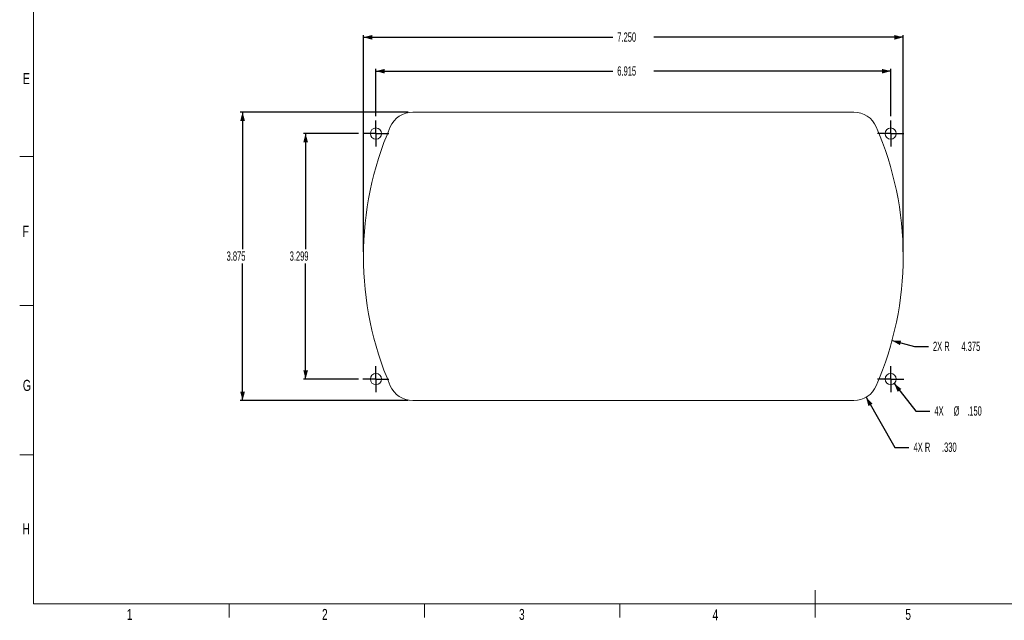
# Model space of a CAD drawing. Header units: inches. Extents: x 0.3 to 21.7, y 0.2 to 16.6.
# Tile 1 of 18: x 0.3 to 13.6, y 0.2 to 8.3. Entities that reach past the tile are written whole.
import ezdxf

# ---------------------------------------------------------------- set-up
doc = ezdxf.new("R2010")
doc.units = ezdxf.units.IN
doc.header["$MEASUREMENT"] = 0
doc.linetypes.add('CENTER', pattern=[0.4, 0.25, -0.05, 0.05, -0.05])
for name, color, linetype in [('CENTER', 11, 'CENTER'), ('DIM', 176, 'Continuous'), ('TEXT', 174, 'Continuous')]:
    doc.layers.add(name, color=color, linetype=linetype)
doc.layers.add('TITLE_BLK', color=7, linetype='Continuous', lineweight=15)
doc.styles.add('SLDTEXTSTYLE0', font='TXT', dxfattribs={"width": 0.605})
doc.styles.add('SLDTEXTSTYLE1', font='TXT', dxfattribs={"width": 0.7})
doc.dimstyles.new('SLDDIMSTYLE0', dxfattribs={"dimtxt": 0.125, "dimasz": 0.118, "dimexe": 0, "dimexo": 0.0625, "dimgap": 0.03125, "dimtad": 0, "dimtih": 1, "dimtoh": 1, "dimdec": 3, "dimrnd": 1e-09, "dimzin": 12, "dimdsep": 46, "dimtxsty": 'SLDTEXTSTYLE0', "dimsah": 1, "dimcen": 0.09, "dimadec": 0, "dimazin": 0, "dimtfac": 1, "dimtdec": 3, "dimtofl": 0, "dimtmove": 0, "dimatfit": 3, "dimfxl": 0, "dimtolj": 1, "dimtzin": 12, "dimarcsym": 0})
doc.dimstyles.new('SLDDIMSTYLE1', dxfattribs={"dimtxt": 0.125, "dimasz": 0.118, "dimexe": 0, "dimexo": 0.0625, "dimgap": 0.03125, "dimtad": 0, "dimtih": 1, "dimtoh": 1, "dimdec": 3, "dimrnd": 1e-09, "dimzin": 4, "dimdsep": 46, "dimtxsty": 'SLDTEXTSTYLE0', "dimsah": 1, "dimcen": 0.09, "dimadec": 0, "dimazin": 0, "dimtfac": 1, "dimtdec": 3, "dimtofl": 0, "dimtmove": 0, "dimatfit": 3, "dimfxl": 0, "dimtolj": 1, "dimtzin": 12, "dimarcsym": 0})
doc.dimstyles.new('SLDDIMSTYLE3', dxfattribs={"dimtxt": 0.125, "dimasz": 0.118, "dimexe": 0, "dimexo": 0.0625, "dimgap": 0.03125, "dimtad": 0, "dimtih": 1, "dimtoh": 1, "dimdec": 3, "dimrnd": 1e-09, "dimzin": 12, "dimdsep": 46, "dimtxsty": 'SLDTEXTSTYLE0', "dimsah": 1, "dimcen": 0.09, "dimadec": 0, "dimazin": 0, "dimtfac": 1, "dimtdec": 3, "dimtofl": 0, "dimtmove": 0, "dimatfit": 3, "dimfxl": 0, "dimtolj": 1, "dimtzin": 12, "dimarcsym": 0})
doc.dimstyles.new('SLDDIMSTYLE4', dxfattribs={"dimtxt": 0.125, "dimasz": 0.118, "dimexe": 0, "dimexo": 0.0625, "dimgap": 0.03125, "dimtad": 0, "dimtih": 1, "dimtoh": 1, "dimdec": 3, "dimrnd": 1e-09, "dimzin": 4, "dimdsep": 46, "dimtxsty": 'SLDTEXTSTYLE0', "dimsah": 1, "dimcen": 0.09, "dimadec": 0, "dimazin": 0, "dimtfac": 1, "dimtdec": 3, "dimtmove": 0, "dimatfit": 3, "dimfxl": 0, "dimtolj": 1, "dimtzin": 12, "dimarcsym": 0})
doc.dimstyles.new('SLDDIMSTYLE5', dxfattribs={"dimtxt": 0.125, "dimasz": 0.118, "dimexe": 0, "dimexo": 0.0625, "dimgap": 0.03125, "dimtad": 0, "dimtih": 1, "dimtoh": 1, "dimdec": 3, "dimrnd": 1e-09, "dimzin": 4, "dimdsep": 46, "dimtxsty": 'SLDTEXTSTYLE0', "dimsah": 1, "dimcen": 0.09, "dimadec": 0, "dimazin": 0, "dimtfac": 1, "dimtdec": 3, "dimtofl": 0, "dimtmove": 0, "dimatfit": 3, "dimfxl": 0, "dimtolj": 1, "dimtzin": 12, "dimarcsym": 0})

# ---------------------------------------------------------------- blocks, each defined once
blk = doc.blocks.new('*D7')
at = {"layer": 'DIM'}
for p, q in [((4.953, 5.151), (4.953, 8.064)), ((4.953, 8.034), (8.301, 8.034)), ((12.203, 8.034), (8.855, 8.034)), ((12.203, 5.151), (12.203, 8.064))]:
    blk.add_line(p, q, dxfattribs=at)
for points in [[(4.953, 8.034), (5.071, 8.002), (5.071, 8.065)], [(12.203, 8.034), (12.085, 8.065), (12.085, 8.002)]]:
    blk.add_solid(points, dxfattribs=at)
at = {"layer": 'DIM', "insert": (8.363, 8.099), "char_height": 0.125, "attachment_point": 1, "style": 'SLDTEXTSTYLE0'}
blk.add_mtext('7.250', dxfattribs=at)
blk = doc.blocks.new('*D8')
at = {"layer": 'DIM'}
for p, q in [((5.556, 7.029), (3.299, 7.029)), ((3.329, 7.029), (3.329, 5.187)), ((3.329, 3.154), (3.329, 4.996)), ((5.556, 3.154), (3.299, 3.154))]:
    blk.add_line(p, q, dxfattribs=at)
for points in [[(3.329, 7.029), (3.298, 6.911), (3.361, 6.911)], [(3.329, 3.154), (3.361, 3.272), (3.298, 3.272)]]:
    blk.add_solid(points, dxfattribs=at)
at = {"layer": 'DIM', "insert": (3.115, 5.157), "char_height": 0.125, "attachment_point": 1, "style": 'SLDTEXTSTYLE0'}
blk.add_mtext('3.875', dxfattribs=at)
blk = doc.blocks.new('*D9')
at = {"layer": 'DIM'}
for p, q in [((4.886, 6.741), (4.146, 6.741)), ((4.176, 6.741), (4.176, 5.187)), ((4.176, 3.442), (4.176, 4.996)), ((4.886, 3.442), (4.146, 3.442))]:
    blk.add_line(p, q, dxfattribs=at)
for points in [[(4.176, 6.741), (4.145, 6.623), (4.208, 6.623)], [(4.176, 3.442), (4.208, 3.56), (4.145, 3.56)]]:
    blk.add_solid(points, dxfattribs=at)
at = {"layer": 'DIM', "insert": (3.962, 5.157), "char_height": 0.125, "attachment_point": 1, "style": 'SLDTEXTSTYLE0'}
blk.add_mtext('3.299', dxfattribs=at)
blk = doc.blocks.new('*D10')
at = {"layer": 'DIM'}
for p, q in [((5.121, 6.976), (5.121, 7.609)), ((5.121, 7.579), (8.301, 7.579)), ((12.036, 7.579), (8.855, 7.579)), ((12.036, 6.976), (12.036, 7.609))]:
    blk.add_line(p, q, dxfattribs=at)
for points in [[(5.121, 7.579), (5.239, 7.547), (5.239, 7.61)], [(12.036, 7.579), (11.918, 7.61), (11.918, 7.547)]]:
    blk.add_solid(points, dxfattribs=at)
at = {"layer": 'DIM', "insert": (8.363, 7.644), "char_height": 0.125, "attachment_point": 1, "style": 'SLDTEXTSTYLE0'}
blk.add_mtext('6.915', dxfattribs=at)
blk = doc.blocks.new('*D11')
at = {"layer": 'DIM'}
for p, q in [((12.054, 3.959), (12.354, 3.879)), ((12.354, 3.879), (12.542, 3.879))]:
    blk.add_line(p, q, dxfattribs=at)
blk.add_solid([(12.054, 3.959), (12.16, 3.898), (12.176, 3.959)], dxfattribs=at)
at = {"layer": 'DIM', "char_height": 0.125, "attachment_point": 1, "style": 'SLDTEXTSTYLE0'}
for s, insert in [('2X R', (12.604, 3.944)), ('4.375', (12.986, 3.944))]:
    blk.add_mtext(s, dxfattribs=dict(at, insert=insert))
blk = doc.blocks.new('*D12')
at = {"layer": 'DIM'}
for p, q in [((12.082, 3.383), (12.372, 3.011)), ((12.372, 3.011), (12.56, 3.011))]:
    blk.add_line(p, q, dxfattribs=at)
blk.add_solid([(12.082, 3.383), (12.13, 3.27), (12.179, 3.309)], dxfattribs=at)
at = {"layer": 'DIM', "char_height": 0.125, "attachment_point": 1, "style": 'SLDTEXTSTYLE0'}
for s, insert in [('4X ', (12.623, 3.077)), ('%%c', (12.881, 3.076)), ('.150', (13.063, 3.076))]:
    blk.add_mtext(s, dxfattribs=dict(at, insert=insert))
blk = doc.blocks.new('*D13')
at = {"layer": 'DIM'}
for p, q in [((11.705, 3.198), (12.093, 2.524)), ((12.093, 2.524), (12.281, 2.524))]:
    blk.add_line(p, q, dxfattribs=at)
blk.add_solid([(11.705, 3.198), (11.736, 3.08), (11.791, 3.111)], dxfattribs=at)
at = {"layer": 'DIM', "char_height": 0.125, "attachment_point": 1, "style": 'SLDTEXTSTYLE0'}
for s, insert in [('4X R', (12.343, 2.589)), ('.330', (12.725, 2.589))]:
    blk.add_mtext(s, dxfattribs=dict(at, insert=insert))
blk = doc.blocks.new('SW_CENTERMARKSYMBOL_0')
at = {"layer": 'CENTER', "color": 0}
for p, q in [((0, 0.1), (0, 0.175)), ((-0.1, 0), (-0.175, 0)), ((0, 0), (-0.1, 0)), ((0, 0), (0, 0.1)), ((0, 0), (0, -0.1)), ((0, 0), (0.1, 0)), ((0.1, 0), (0.175, 0)), ((0, -0.1), (0, -0.175))]:
    blk.add_line(p, q, dxfattribs=at)
blk = doc.blocks.new('SW_CENTERMARKSYMBOL_1')
at = {"layer": 'CENTER', "color": 0}
for p, q in [((0, 0.1), (0, 0.175)), ((-0.1, 0), (-0.175, 0)), ((0, 0), (-0.1, 0)), ((0, 0), (0, 0.1)), ((0, 0), (0, -0.1)), ((0, 0), (0.1, 0)), ((0.1, 0), (0.175, 0)), ((0, -0.1), (0, -0.175))]:
    blk.add_line(p, q, dxfattribs=at)
blk = doc.blocks.new('SW_CENTERMARKSYMBOL_2')
at = {"layer": 'CENTER', "color": 0}
for p, q in [((0, 0.1), (0, 0.175)), ((-0.1, 0), (-0.175, 0)), ((0, 0), (-0.1, 0)), ((0, 0), (0, 0.1)), ((0, 0), (0, -0.1)), ((0, 0), (0.1, 0)), ((0.1, 0), (0.175, 0)), ((0, -0.1), (0, -0.175))]:
    blk.add_line(p, q, dxfattribs=at)
blk = doc.blocks.new('SW_CENTERMARKSYMBOL_3')
at = {"layer": 'CENTER', "color": 0}
for p, q in [((0, 0.1), (0, 0.175)), ((-0.1, 0), (-0.175, 0)), ((0, 0), (-0.1, 0)), ((0, 0), (0, 0.1)), ((0, 0), (0, -0.1)), ((0, 0), (0.1, 0)), ((0.1, 0), (0.175, 0)), ((0, -0.1), (0, -0.175))]:
    blk.add_line(p, q, dxfattribs=at)

msp = doc.modelspace()

# ---------------------------------------------------------------- linework, layer by layer
at = {"color": 7, "linetype": 'Continuous', "lineweight": 15}
for p, q in [((11.5399, 7.0289), (5.6162, 7.0289)), ((5.6162, 3.1539), (11.5399, 3.1539))]:
    msp.add_line(p, q, dxfattribs=at)
for centre in [(5.1206, 6.7409), (12.0356, 6.7409), (5.1206, 3.4419), (12.0356, 3.4419)]:
    msp.add_circle(centre, 0.075, dxfattribs=at)
for centre, radius, start, end in [((5.6162, 6.6989), 0.33, 90, 156.584), ((11.5399, 6.6989), 0.33, 23.416, 90), ((9.3281, 5.0914), 4.375, 156.584, 203.416), ((7.8281, 5.0914), 4.375, 336.584, 23.416), ((5.6162, 3.4839), 0.33, 203.416, 270), ((11.5399, 3.4839), 0.33, 270, 336.584)]:
    msp.add_arc(centre, radius, start, end, dxfattribs=at)
at = {"layer": 'TITLE_BLK'}
for p, q in [((0.5227, 16.4467), (0.5227, 0.423)), ((11.0227, 0.423), (11.0227, 0.606)), ((0.5227, 0.423), (21.5227, 0.423)), ((3.1477, 0.2401), (3.1477, 0.423)), ((5.7727, 0.2401), (5.7727, 0.423)), ((8.3977, 0.2401), (8.3977, 0.423)), ((11.0227, 0.423), (11.0227, 0.2401))]:
    msp.add_line(p, q, dxfattribs=at)
at = {"layer": 'TITLE_BLK', "color": 7}
for p, q in [((0.5227, 6.4319), (0.3352, 6.4319)), ((0.5227, 4.4289), (0.3352, 4.4289)), ((0.5227, 2.426), (0.3352, 2.426))]:
    msp.add_line(p, q, dxfattribs=at)

# ---------------------------------------------------------------- block references
at = {"layer": 'CENTER'}
for name, p in [('SW_CENTERMARKSYMBOL_1', (5.1206, 6.7409)), ('SW_CENTERMARKSYMBOL_2', (12.0356, 6.7409)), ('SW_CENTERMARKSYMBOL_0', (5.1206, 3.4419)), ('SW_CENTERMARKSYMBOL_3', (12.0356, 3.4419))]:
    msp.add_blockref(name, p, dxfattribs=at)

# ---------------------------------------------------------------- texts
at = {"layer": 'TEXT', "attachment_point": 1, "style": 'SLDTEXTSTYLE1'}
for s, insert, char_height in [('E', (0.3791, 7.5549), 0.15), ('F', (0.3734, 5.501), 0.15), ('G', (0.3775, 3.4322), 0.15), ('H', (0.3711, 1.505), 0.15), ('1', (1.7736, 0.3532), 0.1463), ('2', (4.3963, 0.3532), 0.1463), ('3', (7.0424, 0.3532), 0.1463), ('4', (9.6422, 0.347), 0.1463), ('5', (12.2326, 0.3532), 0.1463)]:
    msp.add_mtext(s, dxfattribs=dict(at, insert=insert, char_height=char_height))

# ---------------------------------------------------------------- dimensions: what is measured, and where the dimension line sits
at = {"layer": 'DIM'}
for base, p1, p2, dimstyle, picture, middle in [((12.2031, 8.0336), (4.9531, 5.0914), (12.2031, 5.0914), 'SLDDIMSTYLE1', '*D7', (8.5781, 8.0336)), ((12.0356, 7.5786), (5.1206, 6.9159), (12.0356, 6.9159), 'SLDDIMSTYLE0', '*D10', (8.5781, 7.5786))]:
    dim = msp.add_linear_dim(base=base, p1=p1, p2=p2, dimstyle=dimstyle, dxfattribs=at)
    dim.commit()
    dim.dimension.update_dxf_attribs({"geometry": picture, "text_midpoint": middle, "dimtype": 160})
for base, p1, p2, picture, middle in [((3.3293, 3.1539), (5.6162, 7.0289), (5.6162, 3.1539), '*D8', (3.3293, 5.0914)), ((4.1764, 3.4419), (4.9456, 6.7409), (4.9456, 3.4419), '*D9', (4.1764, 5.0914))]:
    dim = msp.add_linear_dim(base=base, p1=p1, p2=p2, angle=90, dimstyle='SLDDIMSTYLE0', dxfattribs=at)
    dim.commit()
    dim.dimension.update_dxf_attribs({"geometry": picture, "text_midpoint": middle, "dimtype": 160})
for center, mpoint, text, dimstyle, picture, middle in [((7.8281, 5.0914), (12.0539, 3.9589), '2X <>', 'SLDDIMSTYLE3', '*D11', (13.0098, 3.8786)), ((11.5399, 3.4839), (11.7047, 3.1979), '4X <>', 'SLDDIMSTYLE5', '*D13', (12.7013, 2.5242))]:
    dim = msp.add_radius_dim(center=center, mpoint=mpoint, text=text, dimstyle=dimstyle, dxfattribs=at)
    dim.commit()
    dim.dimension.update_dxf_attribs({"geometry": picture, "text_midpoint": middle, "dimtype": 164})
dim = msp.add_diameter_dim_2p(p1=(11.9894, 3.501), p2=(12.0818, 3.3828), text='4X <>', dimstyle='SLDDIMSTYLE4', dxfattribs=at)
dim.commit()
dim.dimension.update_dxf_attribs({"geometry": '*D12', "text_midpoint": (13.0098, 3.0112), "dimtype": 163})

doc.saveas('drawing.dxf')
